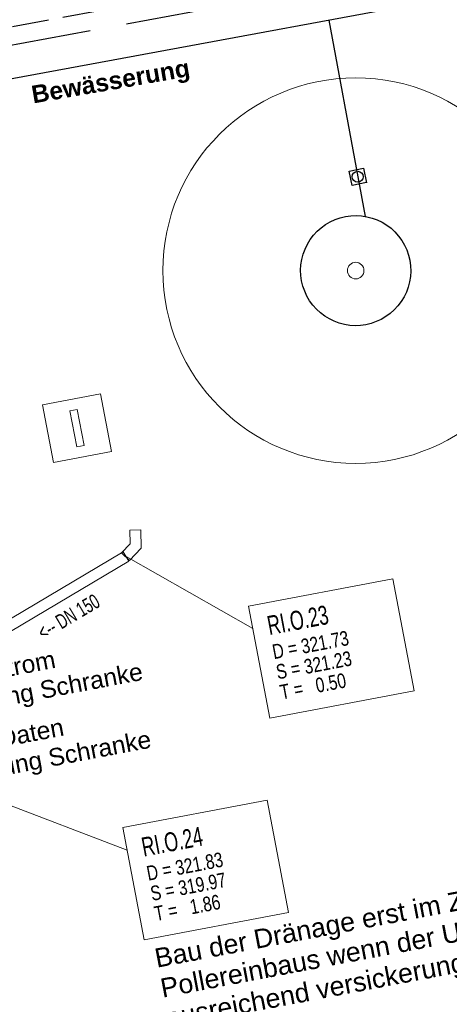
# Model space of a CAD drawing. Extents: x 3503739 to 3504470, y 5375172 to 5375561.
# Tile 103 of 142: x 3504204 to 3504210, y 5375410 to 5375424. Entities that reach past the tile are written whole.
import ezdxf

# ---------------------------------------------------------------- set-up
doc = ezdxf.new("R2010")
doc.units = 0
doc.header["$MEASUREMENT"] = 0
doc.linetypes.add('1', pattern=[1.4, 0.5, -0.2, 0.5, -0.2])
doc.linetypes.add('2', pattern=[3.4, 1.2, -0.5, 1.2, -0.5])
for name, color, linetype in [('_4WP_KANALISATIO', 7, 'Continuous'), ('_4WP_LICHT-KSR', 7, 'Continuous'), ('_4WP_STADT_BEW_S', 7, 'Continuous'), ('_4WP_STADT_DATEN', 7, 'Continuous'), ('_4WP_STADT_FTT3', 7, 'Continuous'), ('_4WP_STADT_POLLE', 7, 'Continuous'), ('_4WP_STADT_STROM', 7, 'Continuous'), ('BHM_BAUM_NEU', 7, 'Continuous'), ('X_BE_STELE50', 7, 'Continuous')]:
    doc.layers.add(name, color=color, linetype=linetype)
doc.styles.add('181', font='TXT', dxfattribs={"width": 0.7, "height": 0.2})
doc.styles.add('182', font='TXT', dxfattribs={"width": 0.7, "height": 0.26})
doc.styles.add('183', font='TXT', dxfattribs={"width": 0.8, "height": 0.2})
doc.styles.add('219', font='ARIAL.TTF', dxfattribs={"height": 0.24})
doc.styles.add('434', font='ARIAL.TTF', dxfattribs={"height": 0.24})
doc.styles.add('546', font='ARIALBD.TTF', dxfattribs={"height": 0.24})
doc.styles.add('551', font='ARIAL.TTF', dxfattribs={"height": 0.26})

# ---------------------------------------------------------------- blocks, each defined once
blk = doc.blocks.new('LEITSYSTEM_BRA2')
at = {"color": 251, "linetype": 'Continuous', "lineweight": 9}
for points in [[(-0.4, 0.4), (0.4, 0.4), (0.4, -0.4), (-0.4, -0.4), (-0.4, 0.4)], [(-0.25, 0.05), (0.25, 0.05), (0.25, -0.05), (-0.25, -0.05), (-0.25, 0.05)]]:
    blk.add_lwpolyline(points, dxfattribs=at)

msp = doc.modelspace()

# ---------------------------------------------------------------- linework, layer by layer
at = {"layer": '_4WP_KANALISATIO', "color": 7, "linetype": 'Continuous', "lineweight": 9}
for p, q in [((3504205.524, 5375416.726), (3504205.374, 5375416.722)), ((3504205.286, 5375416.427), (3504205.362, 5375416.299)), ((3504205.263, 5375416.413), (3504205.372, 5375416.31))]:
    msp.add_line(p, q, dxfattribs=at)
at = {"layer": '_4WP_KANALISATIO', "color": 1, "linetype": 'Continuous', "lineweight": 13}
for p, q in [((3504205.286, 5375416.427), (3504201.191, 5375413.997)), ((3504205.362, 5375416.299), (3504201.267, 5375413.869))]:
    msp.add_line(p, q, dxfattribs=at)
at = {"layer": '_4WP_KANALISATIO', "color": 1, "linetype": 'Continuous', "lineweight": 20}
for p, q in [((3504205.324, 5375416.363), (3504207.051, 5375415.382)), ((3504201.229, 5375413.933), (3504205.339, 5375412.365))]:
    msp.add_line(p, q, dxfattribs=at)
at = {"layer": '_4WP_KANALISATIO', "color": 7, "linetype": 'Continuous', "lineweight": 13}
for points in [[(3504206.993, 5375415.687), (3504208.958, 5375416.06), (3504209.247, 5375414.533), (3504207.282, 5375414.16), (3504206.993, 5375415.687)], [(3504205.281, 5375412.67), (3504207.246, 5375413.043), (3504207.535, 5375411.516), (3504205.57, 5375411.143), (3504205.281, 5375412.67)]]:
    msp.add_lwpolyline(points, dxfattribs=at)
at = {"layer": '_4WP_KANALISATIO', "color": 1, "linetype": 'Continuous', "lineweight": 20}
for points in [[(3504206.993, 5375415.687), (3504208.958, 5375416.06), (3504209.247, 5375414.533), (3504207.282, 5375414.16), (3504206.993, 5375415.687)], [(3504205.281, 5375412.67), (3504207.246, 5375413.043), (3504207.535, 5375411.516), (3504205.57, 5375411.143), (3504205.281, 5375412.67)]]:
    msp.add_lwpolyline(points, dxfattribs=at)
at = {"layer": '_4WP_KANALISATIO', "color": 1, "linetype": 'Continuous', "lineweight": 13}
for points in [[(3504205.263, 5375416.413, 0), (3504205.379, 5375416.536, 0), (3504205.374, 5375416.722, 0)], [(3504205.372, 5375416.31, 0), (3504205.53, 5375416.478, 0), (3504205.524, 5375416.726, 0)]]:
    msp.add_polyline3d(points, dxfattribs=at)
at = {"layer": '_4WP_LICHT-KSR', "color": 190, "linetype": '1', "lineweight": 30}
msp.add_line((3504202.399, 5375423.328), (3504215.258, 5375425.703), dxfattribs=at)
at = {"layer": '_4WP_STADT_BEW_S', "color": 142, "linetype": 'Continuous', "lineweight": 30}
for p, q in [((3504208.084, 5375423.666), (3504208.478, 5375421.534)), ((3504208.478, 5375421.534), (3504208.581, 5375420.995))]:
    msp.add_line(p, q, dxfattribs=at)
msp.add_lwpolyline([(3504215.627, 5375425.06), (3504199.436, 5375422.069, -0.410021), (3504197.112, 5375423.644), (3504195.494, 5375431.749), (3504195.172, 5375431.964), (3504192.64, 5375431.459)], format="xyb", dxfattribs=at)
for points in [[(3504208.596, 5375421.457), (3504208.401, 5375421.416), (3504208.36, 5375421.612), (3504208.556, 5375421.652), (3504208.597, 5375421.452)], [(3504209.188, 5375420.396), (3504209.198, 5375420.323), (3504209.201, 5375420.25), (3504209.197, 5375420.176), (3504209.185, 5375420.104), (3504209.167, 5375420.032), (3504209.142, 5375419.963), (3504209.11, 5375419.897), (3504209.071, 5375419.834), (3504209.027, 5375419.775), (3504208.977, 5375419.721), (3504208.922, 5375419.672), (3504208.863, 5375419.629), (3504208.799, 5375419.592), (3504208.732, 5375419.561), (3504208.663, 5375419.537), (3504208.591, 5375419.519), (3504208.518, 5375419.509), (3504208.445, 5375419.506), (3504208.371, 5375419.51), (3504208.299, 5375419.522), (3504208.227, 5375419.54), (3504208.158, 5375419.566), (3504208.092, 5375419.598), (3504208.029, 5375419.636), (3504207.971, 5375419.68), (3504207.916, 5375419.73), (3504207.867, 5375419.785), (3504207.824, 5375419.845), (3504207.787, 5375419.908), (3504207.756, 5375419.975), (3504207.732, 5375420.044), (3504207.714, 5375420.116), (3504207.704, 5375420.189), (3504207.701, 5375420.262), (3504207.705, 5375420.336), (3504207.717, 5375420.408), (3504207.735, 5375420.48), (3504207.761, 5375420.549), (3504207.793, 5375420.615), (3504207.831, 5375420.678), (3504207.875, 5375420.737), (3504207.925, 5375420.791), (3504207.98, 5375420.84), (3504208.04, 5375420.883), (3504208.103, 5375420.92), (3504208.17, 5375420.951), (3504208.239, 5375420.976), (3504208.311, 5375420.993), (3504208.384, 5375421.003), (3504208.457, 5375421.006), (3504208.531, 5375421.002), (3504208.604, 5375420.99), (3504208.675, 5375420.972), (3504208.744, 5375420.947), (3504208.81, 5375420.915), (3504208.873, 5375420.876), (3504208.932, 5375420.832), (3504208.986, 5375420.782), (3504209.035, 5375420.727), (3504209.078, 5375420.668), (3504209.116, 5375420.604), (3504209.146, 5375420.537), (3504209.171, 5375420.468), (3504209.188, 5375420.396)]]:
    msp.add_lwpolyline(points, dxfattribs=at)
msp.add_circle((3504208.478, 5375421.534), 0.075, dxfattribs=at)
at = {"layer": '_4WP_STADT_FTT3', "color": 1, "linetype": '2', "lineweight": 30}
msp.add_lwpolyline([(3504193.785, 5375420.531), (3504194.729, 5375420.706, 0.085942), (3504195.688, 5375421.06, -0.081913), (3504196.644, 5375421.422), (3504198.188, 5375421.733, 0.063448), (3504200.084, 5375422.373, -0.067471), (3504201.984, 5375422.997), (3504215.546, 5375425.502, -0.226225), (3504216.377, 5375425.279, 0.226225), (3504217.208, 5375425.056), (3504219.838, 5375425.541, 0.204552), (3504220.625, 5375426.063, -0.204543), (3504221.411, 5375426.585), (3504231.992, 5375428.54), (3504232.954, 5375428.84), (3504242.982, 5375430.692, -0.062571), (3504244.263, 5375430.766, 0.062569), (3504245.545, 5375430.84), (3504255.042, 5375432.594), (3504255.604, 5375432.902), (3504256.888, 5375433.139), (3504258.968, 5375433.767)], format="xyb", dxfattribs=at)
at = {"layer": 'BHM_BAUM_NEU', "color": 91, "linetype": 'Continuous', "lineweight": 20}
for radius in [2.625, 0.113]:
    msp.add_circle((3504208.451, 5375420.256), radius, dxfattribs=at)

# ---------------------------------------------------------------- block references
at = {"layer": 'X_BE_STELE50', "color": 7, "rotation": 100.7700073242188}
msp.add_blockref('LEITSYSTEM_BRA2', (3504204.655, 5375418.11), dxfattribs=at)

# ---------------------------------------------------------------- texts
at = {"layer": '_4WP_KANALISATIO', "color": 1, "linetype": 'Continuous'}
for s, height, rotation, style, width, p in [('<-- DN 150', 0.2, 30.6852, '181', 0.7, (3504204.196, 5375415.221)), ('RI.O.23', 0.26, 10.737, '182', 0.7, (3504207.275, 5375415.291)), ('D = 321.73', 0.2, 10.737, '183', 0.8, (3504207.337, 5375414.963)), ('S = 321.23', 0.2, 10.737, '183', 0.8, (3504207.389, 5375414.688)), ('T =   0.50', 0.2, 10.737, '183', 0.8, (3504207.441, 5375414.413)), ('RI.O.24', 0.26, 10.737, '182', 0.7, (3504205.563, 5375412.274)), ('D = 321.83', 0.2, 10.737, '183', 0.8, (3504205.625, 5375411.946)), ('S = 319.97', 0.2, 10.737, '183', 0.8, (3504205.677, 5375411.671)), ('T =   1.86', 0.2, 10.737, '183', 0.8, (3504205.729, 5375411.396))]:
    msp.add_text(s, height=height, rotation=rotation, dxfattribs=dict(at, style=style, width=width)).set_placement(p)
at = {"layer": '_4WP_STADT_BEW_S', "color": 5, "linetype": 'Continuous', "style": '546'}
for s, rotation, p in [('Bewässerung', 9.843, (3504204.059, 5375422.532)), ('Druckltg. Baumbew. in da 110', 281.0643, (3504203.136, 5375412.183))]:
    msp.add_text(s, height=0.24, rotation=rotation, dxfattribs=at).set_placement(p)
at = {"layer": '_4WP_STADT_DATEN', "color": 7, "linetype": 'Continuous', "style": '434'}
for s, p in [('da 110 Daten', (3504202.515, 5375413.552)), ('Vorrüstung Schranke', (3504202.587, 5375413.175))]:
    msp.add_text(s, height=0.24, rotation=10.737, dxfattribs=at).set_placement(p)
at = {"layer": '_4WP_STADT_POLLE', "color": 150, "linetype": 'Continuous', "style": '551'}
for s, p in [('Bau der Dränage erst im Zuge des', (3504205.742, 5375410.761)), ('Pollereinbaus wenn der Untergrund nicht', (3504205.82, 5375410.353)), ('ausreichend versickerungsfähig ist!', (3504205.897, 5375409.944))]:
    msp.add_text(s, height=0.26, rotation=10.737, dxfattribs=at).set_placement(p)
at = {"layer": '_4WP_STADT_STROM', "color": 7, "linetype": 'Continuous', "style": '219'}
for s, p in [('da 110 Strom', (3504202.401, 5375414.475)), ('Vorrüstung Schranke', (3504202.473, 5375414.098))]:
    msp.add_text(s, height=0.24, rotation=10.737, dxfattribs=at).set_placement(p)

doc.saveas('drawing.dxf')
